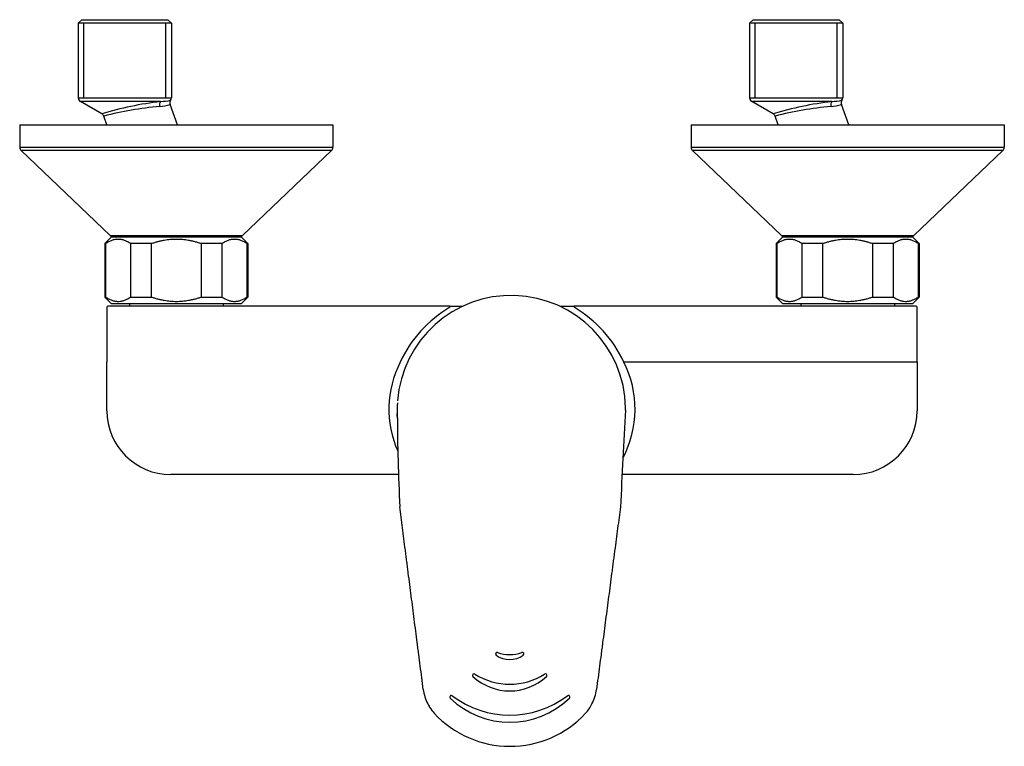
# Model space of a CAD drawing. Header units: millimetres. Extents: x -0.11 to 0.11, y -0.139 to 0.023.
import ezdxf

# ---------------------------------------------------------------- set-up
doc = ezdxf.new("R2010")
doc.units = ezdxf.units.MM
doc.layers.add('BLOCKS', color=3, linetype='Continuous')

msp = doc.modelspace()

# ---------------------------------------------------------------- linework, layer by layer
at = {"layer": 'BLOCKS'}
for p, q in [((-0.09610000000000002, 0.02349999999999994), (-0.09689999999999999, 0.02269999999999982)), ((-0.09690000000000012, 0.02269999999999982), (-0.09690000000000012, 0.006077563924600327)), ((-0.07610000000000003, 0.02269999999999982), (-0.09690000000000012, 0.02269999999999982)), ((-0.09610000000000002, 0.02349999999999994), (-0.0769000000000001, 0.02349999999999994)), ((-0.09567200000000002, 0.006077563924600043), (-0.09567200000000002, 0.02269999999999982)), ((-0.07732799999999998, 0.006077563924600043), (-0.07732799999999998, 0.02269999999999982)), ((-0.0769000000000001, 0.02349999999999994), (-0.07610000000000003, 0.02269999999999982)), ((-0.07610000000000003, 0.02269999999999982), (-0.07610000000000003, 0.006077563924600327)), ((0.05390000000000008, 0.02349999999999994), (0.05309999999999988, 0.02269999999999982)), ((0.05309999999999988, 0.02269999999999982), (0.05309999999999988, 0.006077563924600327)), ((0.07390000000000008, 0.02269999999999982), (0.05309999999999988, 0.02269999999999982)), ((0.05390000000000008, 0.02349999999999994), (0.07309999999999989, 0.02349999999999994)), ((0.054328, 0.006077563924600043), (0.054328, 0.02269999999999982)), ((0.07267200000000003, 0.006077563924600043), (0.07267200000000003, 0.02269999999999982)), ((0.07309999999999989, 0.02349999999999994), (0.07390000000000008, 0.02269999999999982)), ((0.07390000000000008, 0.02269999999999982), (0.07390000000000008, 0.006077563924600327)), ((-0.09690000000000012, 0.006077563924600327), (-0.07610000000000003, 0.006077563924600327)), ((-0.07851650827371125, 0.00521137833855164), (-0.09639972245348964, 0.00521137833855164)), ((-0.09166237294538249, 0.002478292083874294), (-0.09639972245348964, 0.00521137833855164)), ((-0.07471221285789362, 0), (-0.07640774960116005, 0.00457057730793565)), ((0.05309999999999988, 0.006077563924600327), (0.07390000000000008, 0.006077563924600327)), ((0.07148349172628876, 0.00521137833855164), (0.05360027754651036, 0.00521137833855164)), ((0.05833762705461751, 0.002478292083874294), (0.05360027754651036, 0.00521137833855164)), ((0.07528778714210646, 0), (0.07359225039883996, 0.00457057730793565)), ((-0.11, 0), (-0.11, -0.005)), ((-0.11, 0), (-0.04, 0)), ((-0.09049746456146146, 0), (-0.09122452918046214, 0.00195991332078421)), ((-0.04, 0), (-0.04, -0.005)), ((0.04, 0), (0.04, -0.005)), ((0.04, 0), (0.11, 0)), ((0.0595025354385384, 0), (0.058775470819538, 0.00195991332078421)), ((0.11, 0), (0.11, -0.005)), ((-0.11, -0.005), (-0.04, -0.005)), ((-0.08978983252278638, -0.02472328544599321), (-0.1096905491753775, -0.005723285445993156)), ((-0.04030945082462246, -0.005723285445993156), (-0.1096905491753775, -0.005723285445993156)), ((-0.06021016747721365, -0.02472328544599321), (-0.04030945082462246, -0.005723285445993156)), ((0.04, -0.005), (0.11, -0.005)), ((0.1096905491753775, -0.005723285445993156), (0.04030945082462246, -0.005723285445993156)), ((0.06021016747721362, -0.02472328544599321), (0.04030945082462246, -0.005723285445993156)), ((0.08978983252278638, -0.02472328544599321), (0.1096905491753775, -0.005723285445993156)), ((-0.08950000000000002, -0.025), (-0.09100000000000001, -0.02650000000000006)), ((-0.08978983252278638, -0.02472328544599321), (-0.06021016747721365, -0.02472328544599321)), ((-0.08950000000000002, -0.025), (-0.06050000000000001, -0.025)), ((-0.06050000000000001, -0.025), (-0.05899999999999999, -0.02650000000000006)), ((0.06049999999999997, -0.025), (0.05899999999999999, -0.02650000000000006)), ((0.06021016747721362, -0.02472328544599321), (0.08978983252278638, -0.02472328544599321)), ((0.06049999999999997, -0.025), (0.08950000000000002, -0.025)), ((0.08950000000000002, -0.025), (0.09100000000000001, -0.02650000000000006)), ((-0.09100000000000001, -0.02650000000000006), (-0.09100000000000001, -0.03850000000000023)), ((-0.09077426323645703, -0.02650000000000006), (-0.09100000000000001, -0.02650000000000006)), ((-0.09077426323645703, -0.03850000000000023), (-0.09077426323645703, -0.02650000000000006)), ((-0.08520649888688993, -0.02650000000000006), (-0.08520649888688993, -0.03850000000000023)), ((-0.08056776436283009, -0.02650000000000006), (-0.08520649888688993, -0.02650000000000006)), ((-0.08056776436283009, -0.03850000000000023), (-0.08056776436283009, -0.02650000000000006)), ((-0.06943223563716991, -0.02650000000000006), (-0.06943223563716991, -0.03850000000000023)), ((-0.06479350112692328, -0.02650000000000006), (-0.06943223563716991, -0.02650000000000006)), ((-0.06479350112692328, -0.03850000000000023), (-0.06479350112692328, -0.02650000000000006)), ((-0.05922573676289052, -0.02650000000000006), (-0.05922573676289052, -0.03850000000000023)), ((-0.05899999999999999, -0.02650000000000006), (-0.05922573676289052, -0.02650000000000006)), ((-0.05899999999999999, -0.02650000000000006), (-0.05899999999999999, -0.03850000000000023)), ((0.05899999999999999, -0.02650000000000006), (0.05899999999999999, -0.03850000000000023)), ((0.05922573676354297, -0.02650000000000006), (0.05899999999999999, -0.02650000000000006)), ((0.05922573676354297, -0.03850000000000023), (0.05922573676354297, -0.02650000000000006)), ((0.06479350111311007, -0.02650000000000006), (0.06479350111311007, -0.03850000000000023)), ((0.06943223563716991, -0.02650000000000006), (0.06479350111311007, -0.02650000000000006)), ((0.06943223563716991, -0.03850000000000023), (0.06943223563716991, -0.02650000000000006)), ((0.08056776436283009, -0.02650000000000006), (0.08056776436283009, -0.03850000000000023)), ((0.0852064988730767, -0.02650000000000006), (0.08056776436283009, -0.02650000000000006)), ((0.0852064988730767, -0.03850000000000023), (0.0852064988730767, -0.02650000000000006)), ((0.09077426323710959, -0.02650000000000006), (0.09077426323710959, -0.03850000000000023)), ((0.09100000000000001, -0.02650000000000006), (0.09077426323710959, -0.02650000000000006)), ((0.09100000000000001, -0.02650000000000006), (0.09100000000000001, -0.03850000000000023)), ((-0.08950000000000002, -0.04000000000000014), (-0.09100000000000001, -0.03850000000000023)), ((-0.09100000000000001, -0.03850000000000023), (-0.09077426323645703, -0.03850000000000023)), ((-0.08520649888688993, -0.03850000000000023), (-0.08056776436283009, -0.03850000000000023)), ((-0.06943223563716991, -0.03850000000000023), (-0.06479350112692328, -0.03850000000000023)), ((-0.06050000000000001, -0.04000000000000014), (-0.05899999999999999, -0.03850000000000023)), ((-0.05922573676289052, -0.03850000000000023), (-0.05899999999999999, -0.03850000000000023)), ((0.06049999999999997, -0.04000000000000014), (0.05899999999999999, -0.03850000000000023)), ((0.05899999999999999, -0.03850000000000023), (0.05922573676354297, -0.03850000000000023)), ((0.06479350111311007, -0.03850000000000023), (0.06943223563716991, -0.03850000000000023)), ((0.08056776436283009, -0.03850000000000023), (0.0852064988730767, -0.03850000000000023)), ((0.08950000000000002, -0.04000000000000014), (0.09100000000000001, -0.03850000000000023)), ((0.09077426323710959, -0.03850000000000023), (0.09100000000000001, -0.03850000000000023)), ((-0.09050000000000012, -0.04075000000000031), (-0.09050000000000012, -0.05302001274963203)), ((-0.01386317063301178, -0.04050000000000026), (-0.09025000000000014, -0.04050000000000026)), ((-0.06050000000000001, -0.04000000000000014), (-0.08950000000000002, -0.04000000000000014)), ((-0.0855, -0.04000000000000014), (-0.0855, -0.04050000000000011)), ((-0.0645, -0.04000000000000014), (-0.0645, -0.04050000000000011)), ((-0.01386317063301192, -0.04050000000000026), (-0.01101790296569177, -0.04050000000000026)), ((-0.01386317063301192, -0.04050000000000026), (-0.01386317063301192, -0.04075000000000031)), ((0.01072613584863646, -0.04050000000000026), (0.01386317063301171, -0.04050000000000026)), ((0.01386317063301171, -0.04050000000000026), (0.01386317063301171, -0.04075000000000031)), ((0.09024999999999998, -0.04050000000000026), (0.01386317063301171, -0.04050000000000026)), ((0.08950000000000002, -0.04000000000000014), (0.06049999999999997, -0.04000000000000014)), ((0.06450000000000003, -0.04000000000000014), (0.06450000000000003, -0.04050000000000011)), ((0.08549999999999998, -0.04000000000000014), (0.08549999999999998, -0.04050000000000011)), ((0.09049999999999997, -0.05302001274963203), (0.09049999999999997, -0.04075000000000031)), ((-0.09050000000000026, -0.05653226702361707), (-0.09050000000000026, -0.05302001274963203)), ((0.09024999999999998, -0.05302001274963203), (0.02498919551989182, -0.05302001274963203)), ((0.09049999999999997, -0.05302001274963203), (0.09024999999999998, -0.05302001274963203)), ((0.09049999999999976, -0.05302001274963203), (0.09049999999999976, -0.05653226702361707)), ((-0.09050000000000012, -0.06386116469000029), (-0.09050000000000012, -0.05653226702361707)), ((0.09049999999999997, -0.05653226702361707), (0.09049999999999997, -0.06386116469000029)), ((-0.02539355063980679, -0.07811116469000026), (-0.07625000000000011, -0.07811116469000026)), ((0.07625, -0.07811116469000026), (0.02466372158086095, -0.07811116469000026))]:
    msp.add_line(p, q, dxfattribs=at)
for centre, radius, start, end in [((-0.09590000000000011, 0.006077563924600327), 0.0009999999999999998, 180, 240.018360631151), ((-0.06885935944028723, -0.07422019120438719), 0.08001646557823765, 96.93189840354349, 106.5575941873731), ((-0.08054767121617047, 0.01938876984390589), 0.01538563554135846, 276.7015129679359, 285.6093540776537), ((-0.08068018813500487, 0.0308877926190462), 0.0257674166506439, 274.8167758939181, 279.8208447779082), ((-0.07546514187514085, 0.004917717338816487), 0.001004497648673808, 144.7139721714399, 200.2175536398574), ((-0.07710000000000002, 0.006077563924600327), 0.001, 324.5782966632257, 0), ((0.0540999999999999, 0.006077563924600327), 0.001, 180, 240.018360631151), ((0.08114064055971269, -0.07422019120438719), 0.08001646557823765, 96.93189840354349, 106.5575941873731), ((0.06945232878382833, 0.01938876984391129), 0.01538563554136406, 276.7015129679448, 285.6093540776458), ((0.06931981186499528, 0.0308877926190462), 0.0257674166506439, 274.8167758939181, 279.8208447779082), ((0.07453485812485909, 0.004917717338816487), 0.001004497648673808, 144.7139721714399, 200.2175536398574), ((0.07290000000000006, 0.006077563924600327), 0.001, 324.5782966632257, 0), ((-0.09216799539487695, 0.001607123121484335), 0.001007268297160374, 20.5022716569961, 59.86931812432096), ((-0.07135255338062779, -0.07612938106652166), 0.0805781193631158, 95.26901737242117, 104.277444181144), ((0.05783200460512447, 0.001607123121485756), 0.001007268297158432, 20.5022716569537, 59.86931812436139), ((0.07864744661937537, -0.07612938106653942), 0.08057811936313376, 95.26901737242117, 104.277444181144), ((-0.109, -0.005), 0.001, 180, 226.3264034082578), ((-0.04100000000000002, -0.005), 0.001, 313.6735965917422, 0), ((0.04100000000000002, -0.005), 0.0009999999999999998, 180, 226.3264034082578), ((0.109, -0.005), 0.001, 313.6735965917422, 0), ((-0.08909928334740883, -0.02400000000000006), 0.001, 226.3264034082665, 270), ((-0.06090071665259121, -0.02400000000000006), 0.001, 269.9999999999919, 313.6735965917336), ((0.06090071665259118, -0.02400000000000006), 0.001, 226.3264034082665, 270), ((0.08909928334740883, -0.02400000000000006), 0.001, 269.9999999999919, 313.6735965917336), ((-0.000142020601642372, -0.06361443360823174), 0.02551380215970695, 0.8865399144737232, 175.5931866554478), ((-0.09025000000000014, -0.04075000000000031), 0.00025, 90, 180), ((-1.4210854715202e-16, -0.06450000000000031), 0.0275, 120.2726413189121, 155.3260429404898), ((-1.4210854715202e-16, -0.06450000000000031), 0.0275, 24.67395705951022, 59.72735868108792), ((0.09024999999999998, -0.04075000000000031), 0.00025, 0, 90), ((-0.004246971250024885, -0.06351953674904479), 0.02324822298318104, 153.1518847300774, 203.8658587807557), ((0.00422216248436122, -0.06352429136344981), 0.02327250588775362, 332.2504966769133, 26.83097465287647), ((0.01551458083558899, -0.0637769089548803), 0.04115326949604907, 177.6527157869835, 181.3464879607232), ((2.437447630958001, -0.200244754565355), 2.415944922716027, 176.7601708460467, 177.274936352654), ((-0.07625000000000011, -0.06386116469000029), 0.01425, 180, 270), ((0.4251910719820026, -0.06246390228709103), 0.4508241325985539, 180.2900272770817, 182.9071919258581), ((0.07625, -0.06386116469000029), 0.01425, 270, 0), ((-0.003325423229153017, -0.1181739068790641), 0.000350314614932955, 154.0230542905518, 233.4694252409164), ((-0.00332881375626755, -0.1181726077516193), 0.0003466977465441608, 69.3274544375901, 153.9706323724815), ((-0.0005138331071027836, -0.1143700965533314), 0.005080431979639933, 233.5258272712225, 306.4741727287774), ((-0.0005144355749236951, -0.1105528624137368), 0.007776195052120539, 249.745987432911, 290.2540125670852), ((0.002300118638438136, -0.1181736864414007), 0.0003477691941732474, 26.14098986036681, 110.6369412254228), ((0.002298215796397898, -0.1181742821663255), 0.0003497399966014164, 306.5067779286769, 26.09125827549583), ((-0.008479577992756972, -0.1229665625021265), 0.000351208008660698, 139.3608367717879, 226.942908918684), ((-0.00848970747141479, -0.1229627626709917), 0.0003410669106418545, 54.57695537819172, 138.7369358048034), ((-0.0005042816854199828, -0.1105366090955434), 0.01443011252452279, 237.337683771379, 302.662316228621), ((0.007481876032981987, -0.1229651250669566), 0.0003434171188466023, 41.44362772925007, 125.2941074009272), ((0.007474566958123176, -0.122967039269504), 0.0003501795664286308, 312.9912203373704, 40.88685031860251), ((-0.0005030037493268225, -0.1143826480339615), 0.01206911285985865, 227.0957482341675, 312.9042517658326), ((-0.009899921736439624, -0.1248119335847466), 0.01000738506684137, 187.3745718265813, 207.0880762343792), ((-0.01356065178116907, -0.1277851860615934), 0.0003513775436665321, 119.9122639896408, 225.4661213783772), ((-0.01357335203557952, -0.1277786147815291), 0.0003394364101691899, 48.68622509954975, 118.6070932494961), ((-0.0004882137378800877, -0.1105274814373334), 0.02131376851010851, 232.8851248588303, 307.1148751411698), ((0.01259809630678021, -0.1277816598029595), 0.0003424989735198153, 61.51765154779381, 131.1247123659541), ((0.01258857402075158, -0.1277855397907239), 0.0003505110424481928, 314.4723259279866, 60.45190128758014), ((0.009004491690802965, -0.1248153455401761), 0.009966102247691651, 332.8160983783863, 352.6113860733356), ((-0.01001393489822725, -0.1248752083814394), 0.0098770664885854, 207.0629718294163, 210.289804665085), ((-0.0004864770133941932, -0.114370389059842), 0.01908345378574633, 225.7317444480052, 314.2682555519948), ((0.009887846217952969, -0.1253402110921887), 0.008940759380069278, 316.8767713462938, 333.2219614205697), ((-0.01113349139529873, -0.1255769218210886), 0.008555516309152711, 212.0516385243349, 223.188787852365), ((-0.000469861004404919, -0.1157965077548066), 0.02302474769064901, 222.772432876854, 317.1614691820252)]:
    msp.add_arc(centre, radius, start, end, dxfattribs=at)
for centre, major_axis, ratio, start_param, end_param in [((-0.07811351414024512, 0.004345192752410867), (-0.0001492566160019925, 0.000988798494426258), 0.6734432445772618, 0.4112232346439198, 1.710200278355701), ((0.07188648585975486, 0.004345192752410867), (-0.0001492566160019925, 0.000988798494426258), 0.6734432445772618, 0.4112232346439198, 1.710200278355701), ((-0.0001302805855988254, -0.06321967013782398), (0.01803189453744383, 0.0180305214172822), 0.9999238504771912, 5.478702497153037, 5.497787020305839), ((0.0170289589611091, -0.125855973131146), (0.001858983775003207, -0.0002409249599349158), 0.004675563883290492, 6.273403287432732, 6.283178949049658), ((-0.01428145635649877, -0.1275797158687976), (0.003653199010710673, -0.005728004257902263), 0.7101200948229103, 4.657699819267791, 4.67725094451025), ((-0.01400488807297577, -0.1274089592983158), (0.003744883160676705, -0.005840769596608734), 0.7421723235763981, 4.675515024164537, 4.70024796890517)]:
    msp.add_ellipse(centre, major_axis=major_axis, ratio=ratio, start_param=start_param, end_param=end_param, dxfattribs=at)
for points, weights in [([(-0.09077426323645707, -0.02650000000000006), (-0.08799038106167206, -0.02456250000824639), (-0.08520649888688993, -0.02650000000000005)], [1.435483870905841, 1.531182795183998, 1.435483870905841]), ([(-0.08056776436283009, -0.02650000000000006), (-0.07499999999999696, -0.02456249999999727), (-0.06943223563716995, -0.02650000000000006)], [1.435483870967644, 1.531182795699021, 1.435483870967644]), ([(-0.06479350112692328, -0.02650000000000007), (-0.06200961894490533, -0.02456250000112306), (-0.05922573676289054, -0.02650000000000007)], [1.435483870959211, 1.531182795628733, 1.435483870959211]), ([(0.05922573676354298, -0.02650000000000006), (0.06200961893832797, -0.02456250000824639), (0.06479350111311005, -0.02650000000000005)], [1.435483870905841, 1.531182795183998, 1.435483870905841]), ([(0.06943223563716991, -0.02650000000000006), (0.07500000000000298, -0.02456249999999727), (0.08056776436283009, -0.02650000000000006)], [1.435483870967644, 1.531182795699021, 1.435483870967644]), ([(0.0852064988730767, -0.02650000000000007), (0.08799038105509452, -0.02456250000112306), (0.09077426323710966, -0.02650000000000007)], [1.435483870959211, 1.531182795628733, 1.435483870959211]), ([(-0.08520649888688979, -0.03850000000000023), (-0.08799038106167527, -0.0404374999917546), (-0.09077426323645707, -0.03850000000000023)], [1.449596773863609, 1.54623655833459, 1.449596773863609]), ([(-0.06943223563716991, -0.03850000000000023), (-0.07500000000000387, -0.04043750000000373), (-0.08056776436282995, -0.03850000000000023)], [1.449596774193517, 1.546236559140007, 1.449596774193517]), ([(-0.05922573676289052, -0.03849999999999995), (-0.06200961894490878, -0.04043749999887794), (-0.06479350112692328, -0.03850000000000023)], [1.449596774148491, 1.546236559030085, 1.449596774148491]), ([(0.06479350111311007, -0.03850000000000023), (0.06200961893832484, -0.0404374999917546), (0.05922573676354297, -0.03850000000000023)], [1.449596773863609, 1.54623655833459, 1.449596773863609]), ([(0.08056776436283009, -0.03850000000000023), (0.07499999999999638, -0.04043750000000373), (0.06943223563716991, -0.03850000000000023)], [1.449596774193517, 1.546236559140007, 1.449596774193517]), ([(0.09077426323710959, -0.03849999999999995), (0.0879903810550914, -0.04043749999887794), (0.0852064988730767, -0.03850000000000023)], [1.449596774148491, 1.546236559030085, 1.449596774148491])]:
    msp.add_rational_spline(points, weights, degree=2, dxfattribs=at)
msp.add_open_spline([(-0.02560931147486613, -0.06558432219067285), (-0.02561086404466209, -0.06550873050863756), (-0.02561262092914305, -0.06542812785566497), (-0.02561455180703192, -0.06534234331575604), (-0.02561662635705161, -0.06525120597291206), (-0.025618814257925, -0.06515454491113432), (-0.02562108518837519, -0.06505218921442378), (-0.02562340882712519, -0.0649439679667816), (-0.02562575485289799, -0.06482971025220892), (-0.02562809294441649, -0.064709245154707), (-0.02563039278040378, -0.06458240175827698)], degree=1, dxfattribs=at)
for points, knots in [([(-0.01982454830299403, -0.1260964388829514), (-0.01993733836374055, -0.1252256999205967), (-0.0200499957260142, -0.1243554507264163), (-0.02027512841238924, -0.1226156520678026), (-0.02038758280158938, -0.1217461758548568), (-0.0206121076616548, -0.1200086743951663), (-0.02072415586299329, -0.119140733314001), (-0.02086420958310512, -0.1180558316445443), (-0.02089222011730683, -0.1178388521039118), (-0.02094824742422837, -0.1174048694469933), (-0.02097626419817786, -0.1171878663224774), (-0.02106033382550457, -0.1165367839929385), (-0.02111639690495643, -0.1161026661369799), (-0.02128434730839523, -0.1148012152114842), (-0.02139607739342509, -0.1139344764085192), (-0.02161927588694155, -0.1122019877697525), (-0.02173075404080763, -0.1113362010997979), (-0.02206501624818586, -0.1087394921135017), (-0.02228731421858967, -0.1070113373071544), (-0.02273041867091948, -0.1035633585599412), (-0.02295124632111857, -0.1018433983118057), (-0.02322635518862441, -0.0996985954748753), (-0.02328132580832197, -0.09926991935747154), (-0.02336370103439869, -0.09862735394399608), (-0.02339115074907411, -0.09841321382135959), (-0.02344607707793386, -0.09798478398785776), (-0.02347355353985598, -0.09777049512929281), (-0.0235285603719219, -0.09734161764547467), (-0.02355608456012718, -0.09712706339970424), (-0.02361102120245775, -0.09669857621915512), (-0.02363844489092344, -0.09648458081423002), (-0.02372057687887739, -0.09584336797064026), (-0.0237751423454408, -0.09541694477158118), (-0.02393822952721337, -0.09414106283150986), (-0.02404536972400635, -0.0933010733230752), (-0.02425640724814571, -0.09164279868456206), (-0.02436030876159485, -0.09082448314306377), (-0.02456466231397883, -0.08921093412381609), (-0.02466511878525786, -0.08841567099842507), (-0.02486212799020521, -0.08685126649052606), (-0.02495869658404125, -0.08608201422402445), (-0.02505284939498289, -0.08532893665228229)], [0, 0, 0, 0, 0.06250000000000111, 0.06250000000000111, 0.1249999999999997, 0.1249999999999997, 0.1875000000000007, 0.1875000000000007, 0.2031249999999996, 0.2031249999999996, 0.218750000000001, 0.218750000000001, 0.249999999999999, 0.249999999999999, 0.3125, 0.3125, 0.3750000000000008, 0.3750000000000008, 0.5, 0.5, 0.6249999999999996, 0.6249999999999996, 0.65625, 0.65625, 0.671874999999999, 0.671874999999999, 0.6875000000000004, 0.6875000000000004, 0.7031249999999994, 0.7031249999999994, 0.7187500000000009, 0.7187500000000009, 0.7499999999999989, 0.7499999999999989, 0.8125, 0.8125, 0.8750000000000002, 0.8750000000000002, 0.9375000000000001, 0.9375000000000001, 1, 1, 1, 1]), ([(0.02423472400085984, -0.08538250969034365), (0.02413210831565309, -0.08613989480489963), (0.02402739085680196, -0.08691658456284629), (0.02381450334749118, -0.08850169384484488), (0.02370612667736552, -0.08931167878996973), (0.02348710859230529, -0.0909539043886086), (0.02337710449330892, -0.09178135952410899), (0.02315620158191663, -0.0934477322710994), (0.02304530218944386, -0.09428665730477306), (0.02287831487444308, -0.09555322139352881), (0.02282254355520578, -0.09597680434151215), (0.0227387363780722, -0.09661410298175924), (0.02271077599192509, -0.09682685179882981), (0.02265480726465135, -0.09725296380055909), (0.02262679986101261, -0.0974663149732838), (0.02257082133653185, -0.09789255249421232), (0.02254284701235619, -0.09810547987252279), (0.02248690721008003, -0.09853122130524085), (0.02245894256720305, -0.09874402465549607), (0.0223750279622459, -0.09938269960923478), (0.02231905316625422, -0.09980888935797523), (0.02203905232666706, -0.1019414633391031), (0.02181465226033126, -0.1036526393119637), (0.02136506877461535, -0.107085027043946), (0.02113978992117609, -0.1088070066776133), (0.02080172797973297, -0.1113934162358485), (0.02068904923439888, -0.1122557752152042), (0.02046372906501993, -0.1139814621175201), (0.02035108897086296, -0.1148448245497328), (0.0201821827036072, -0.116141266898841), (0.0201258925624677, -0.1165737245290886), (0.02004145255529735, -0.1172222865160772), (0.02001330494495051, -0.1174384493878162), (0.01995700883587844, -0.1178707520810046), (0.01992886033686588, -0.1180868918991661), (0.01978811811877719, -0.1191675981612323), (0.01967552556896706, -0.1200321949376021), (0.01945040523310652, -0.1217630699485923), (0.01933787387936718, -0.1226292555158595), (0.01911284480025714, -0.1243624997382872), (0.01900034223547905, -0.1252294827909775), (0.01888786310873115, -0.1260969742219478)], [0, 0, 0, 0, 0.062499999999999, 0.062499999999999, 0.1250000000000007, 0.1250000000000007, 0.1874999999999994, 0.1874999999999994, 0.2500000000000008, 0.2500000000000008, 0.2812500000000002, 0.2812500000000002, 0.2968749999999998, 0.2968749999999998, 0.3124999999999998, 0.3124999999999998, 0.3281249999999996, 0.3281249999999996, 0.3437499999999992, 0.3437499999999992, 0.3750000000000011, 0.3750000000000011, 0.4999999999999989, 0.4999999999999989, 0.6249999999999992, 0.6249999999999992, 0.6875000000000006, 0.6875000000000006, 0.7499999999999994, 0.7499999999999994, 0.7812499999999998, 0.7812499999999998, 0.7968750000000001, 0.7968750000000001, 0.8125, 0.8125, 0.875, 0.875, 0.9375000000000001, 0.9375000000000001, 1, 1, 1, 1])]:
    msp.add_open_spline(points, degree=3, knots=knots, dxfattribs=at)

doc.saveas('drawing.dxf')
